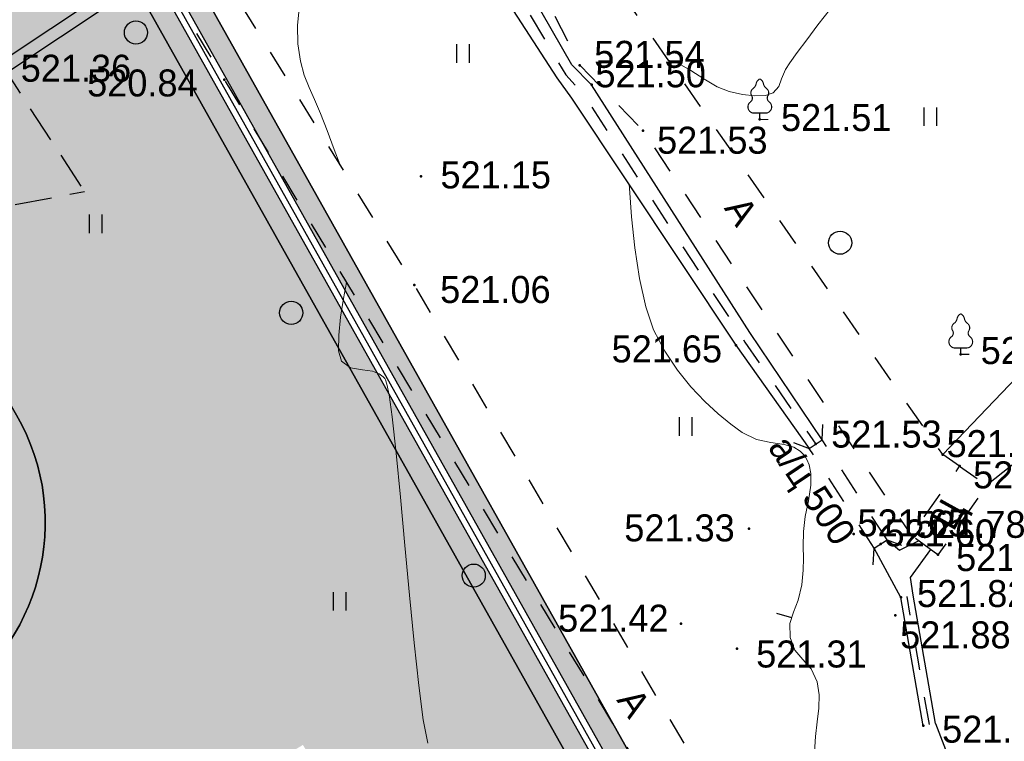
# Model space of a CAD drawing. Header units: millimetres. Extents: x 767170 to 66149698, y -983507 to 2493658.
# Tile 100 of 226: x 2006415 to 2038318, y -638650 to -615270. Entities that reach past the tile are written whole.
import ezdxf

# ---------------------------------------------------------------- set-up
doc = ezdxf.new("R2010")
doc.units = ezdxf.units.MM
for name, pattern in [('Д_ТРОТ_ТРУБА', [3, 1.5, -1.5]), ('ДОРОГИ_СТРОЯЩ', [9, 8, -1]), ('НАВЕС_ОПОРЫ', [3, 2, -1])]:
    doc.linetypes.add(name, pattern=pattern)
for name, color, linetype in [('(004) Точки рельефа', 7, 'Continuous'), ('(004a) Точки рельефа (отк.)', 7, 'Continuous'), ('(007) Здания', 7, 'Continuous'), ('(017) Канализация', 33, 'KANALIS_K_1'), ('(022) Возд. Линии', 7, 'Continuous'), ('(025) Дорога', 7, 'Continuous'), ('(027) Гидрография', 7, 'Continuous'), ('(028) Гидротехн.', 7, 'Continuous'), ('(031) Горизонтали', 42, 'Continuous'), ('(035) Откосы', 7, 'Continuous'), ('(036) Растительность', 7, 'Continuous'), ('(038) Деревья', 7, 'Continuous'), ('(040) Ограда', 7, 'Continuous'), ('GLUXOY OG', 7, 'Continuous')]:
    doc.layers.add(name, color=color, linetype=linetype)
doc.layers.add('(042) Бергштрих', color=32, linetype='Continuous', lineweight=30)
doc.styles.add('BM-431', font='txt')
doc.styles.add('D-431', font='txt')
doc.styles.get("Standard").update_dxf_attribs({"font": 'isocpeui.ttf'})
doc.linetypes.add('KANALIS_K_1', pattern='A,1,[">",Standard,S=1.8,R=0,X=-0.9,Y=-0.9],3,-1,["К",Standard,S=1.8,R=0,X=-0.9,Y=-0.9],-1,10', length=16)
doc.linetypes.add('ОГРАДА_БЕТ', pattern='A,4,["|",Standard,S=0.8,R=0,X=0,Y=-0.8],4', length=8)
doc.linetypes.add('ОГРАДА_ГЛИН', pattern='A,4,["|",Standard,S=0.8,R=0,X=0,Y=-0.8],0.5,["|",Standard,S=0.8,R=0,X=0,Y=-0.8],3.5', length=8)
doc.linetypes.add('ОТКОСЫ_НЕУКР', pattern='A,0.5,["|",Standard,S=1.2,R=0,X=0,Y=-1.2],1,["|",Standard,S=0.5,R=0,X=0,Y=-0.5],0.5', length=2)

# ---------------------------------------------------------------- blocks, each defined once
blk = doc.blocks.new('d')
at = {"layer": '(038) Деревья'}
blk.add_ellipse((0, 0), major_axis=(0.265, 0.265), ratio=1, start_param=5.497787, end_param=11.780972, dxfattribs=at)
blk = doc.blocks.new('I04010')
for p, q in [((-0.412273, 0.007146), (-0.412273, 1.207146)), ((0.387727, 1.207146), (0.387727, 0.007146))]:
    blk.add_line(p, q)
blk = doc.blocks.new('karagach-flat-41')
at = {"layer": '(038) Деревья', "const_width": 0.0375}
for points in [[(0, 1.312, 0.246034), (-0.117, 1.159, 0.489079)], [(0, 1.312, -0.246034), (0.117, 1.159, -0.489079)], [(-0.208, 1.009, 0.430853), (-0.255, 0.753, 0.548276)], [(-0.208, 1.009, 0.181567), (-0.117, 1.159, 0.303004)], [(0.208, 1.009, -0.181567), (0.117, 1.159, -0.303004)], [(0.208, 1.009, -0.430853), (0.255, 0.753, -0.548276)], [(-0.315, 0.559, 0.383603), (-0.255, 0.753, 0.352912)], [(0.315, 0.559, -0.383603), (0.255, 0.753, -0.352912)], [(-0.315, 0.559, 0.626949), (-0.218, 0.206, 0.702465)], [(0.315, 0.559, -0.626949), (0.218, 0.206, -0.702465)]]:
    blk.add_lwpolyline(points, format="xyb", dxfattribs=at)
for points in [[(0, 0.206), (-0.218, 0.206)], [(0, 0), (0, 0.206)], [(0, 0.206), (0.218, 0.206)], [(0, 0), (0.281, 0)]]:
    blk.add_lwpolyline(points, dxfattribs=at)
at = {"layer": '(038) Деревья'}
blk.add_lwpolyline([(0, 0), (0, 0.206)], dxfattribs=at)
blk = doc.blocks.new('karagach-flat-40-flat-1')
at = {"layer": '(038) Деревья', "const_width": 0.0375}
for points in [[(0, 1.312, 0.246034), (-0.117, 1.159, 0.489079)], [(0, 1.312, -0.246034), (0.117, 1.159, -0.489079)], [(-0.208, 1.009, 0.430853), (-0.255, 0.753, 0.548276)], [(-0.208, 1.009, 0.181567), (-0.117, 1.159, 0.303004)], [(0.208, 1.009, -0.181567), (0.117, 1.159, -0.303004)], [(0.208, 1.009, -0.430853), (0.255, 0.753, -0.548276)], [(-0.315, 0.559, 0.383603), (-0.255, 0.753, 0.352912)], [(0.315, 0.559, -0.383603), (0.255, 0.753, -0.352912)], [(-0.315, 0.559, 0.626949), (-0.218, 0.206, 0.702465)], [(0.315, 0.559, -0.626949), (0.218, 0.206, -0.702465)]]:
    blk.add_lwpolyline(points, format="xyb", dxfattribs=at)
for points in [[(0, 0.206), (-0.218, 0.206)], [(0, 0), (0, 0.206)], [(0, 0.206), (0.218, 0.206)], [(0, 0), (0.281, 0)]]:
    blk.add_lwpolyline(points, dxfattribs=at)
at = {"layer": '(038) Деревья'}
blk.add_lwpolyline([(0, 0), (0, 0.206)], dxfattribs=at)
blk = doc.blocks.new('A$C05d28b1e')
at = {"layer": '(004) Точки рельефа', "color": 7, "linetype": 'ByBlock', "lineweight": -2}
for p in [(-14907, 26254), (-26424, 25780), (-9071, 24497), (-12857, 24135), (-20053, 22648), (-20261, 19133), (-9844, 17183), (-2560, 16887), (-7259, 13976), (-2596, 13263), (-9423, 11234), (-4498, 9010), (-11629, 8160), (-3773, 4854)]:
    blk.add_point(p, dxfattribs=at)
at = {"layer": '(004a) Точки рельефа (отк.)', "color": 7, "linetype": 'ByBlock', "lineweight": -2}
for p in [(-14522, 25619), (-3144, 13637), (-6030, 11068), (-4164, 11022), (-5155, 10744), (-3298, 10393), (-4679, 8434), (-9808, 7352)]:
    blk.add_point(p, dxfattribs=at)
at = {"layer": '(007) Здания', "linetype": 'НАВЕС_ОПОРЫ', "ltscale": 600}
blk.add_line((-26973, -19086), (-24237, -23271), dxfattribs=at)
blk.add_lwpolyline([(-37093, -25701), (-24237, -23271)], dxfattribs=at)
at = {"layer": '(025) Дорога', "linetype": 'Д_ТРОТ_ТРУБА', "ltscale": 600, "flags": 128}
for points in [[(-2596, 13263), (-3144, 13637), (-13462, 28471), (-17211, 34931), (-24202, 51467), (-24593, 54534), (-22584, 57991), (-18196, 60973), (-5102, 68075), (38937, 59146), (59831, 53401), (40293, 39065), (36909, 36534)], [(-25477, 47107), (-14907, 26254), (-12857, 24135), (-4164, 11022)], [(-32885, 36540), (-26424, 25780), (-11763, 1473), (-10293, 2193), (-20261, 19133), (-31505, 37317), (-32885, 36540)], [(-3298, 10393), (-4164, 11022), (-2596, 13263), (-1712, 12644), (-3298, 10393)], [(-3379, 4923), (-2573, 2863)]]:
    blk.add_lwpolyline(points, dxfattribs=at)
at = {"layer": '(027) Гидрография', "color": 3, "ltscale": 600}
for points in [[(-4945, 10880), (-4548, 10545), (-3930, 10843)], [(-4498, 9010), (-5365, 10608)], [(-4104, 9079), (-4193, 9656), (-3534, 10564)]]:
    blk.add_lwpolyline(points, dxfattribs=at)
at = {"layer": '(028) Гидротехн.', "ltscale": 600}
for points in [[(-7049, 14112), (-9397, 17594), (-14522, 25619), (-15158, 26263), (-17417, 30209), (-20727, 37369), (-25662, 47079), (-27517, 50208), (-31513, 56567)], [(-32267, 56099), (-26306, 46938), (-21495, 37129), (-18218, 29815), (-15652, 25845), (-15177, 25186), (-9844, 17183), (-7469, 13840)], [(-3773, 4854), (-4498, 9010)], [(-3379, 4923), (-4104, 9079)]]:
    blk.add_lwpolyline(points, dxfattribs=at)
at = {"layer": '(028) Гидротехн.', "color": 3, "linetype": 'Д_ТРОТ_ТРУБА', "ltscale": 600, "flags": 128}
for points in [[(-31890, 56333), (-26014, 47040), (-21105, 37304), (-17797, 30023), (-15360, 25947), (-14809, 25337), (-9552, 17285), (-7259, 13976)], [(-3576, 4888), (-4301, 9044)]]:
    blk.add_lwpolyline(points, dxfattribs=at)
at = {"layer": '(028) Гидротехн.', "linetype": 'Д_ТРОТ_ТРУБА', "ltscale": 600}
for points in [[(-7984, 14025), (-7469, 13840), (-7049, 14112), (-7025, 14612)], [(-4945, 10880), (-7049, 14112)], [(-5365, 10608), (-7469, 13840)], [(-5403, 10061), (-5365, 10608), (-4945, 10880), (-4479, 10701)]]:
    blk.add_lwpolyline(points, dxfattribs=at)
at = {"layer": '(031) Горизонтали', "color": 42, "linetype": 'Continuous', "lineweight": 0, "ltscale": 600}
for points in [[(-22680, 23046), (-22867, 23522), (-23094, 24143), (-23302, 24694), (-23499, 25140), (-23677, 25535), (-23830, 25932), (-23954, 26386), (-24043, 26951), (-24053, 27542), (-23986, 28198)], [(-12033, 26416), (-12033, 26416), (-11706, 26310), (-11310, 26084), (-10882, 25811), (-10455, 25558), (-10065, 25397), (-9627, 25304), (-9228, 25261), (-8889, 25277), (-8634, 25362), (-8455, 25559), (-8372, 25814), (-8243, 26114), (-8094, 26334), (-7858, 26663), (-7550, 27078), (-7186, 27557), (-6781, 28077)], [(-7300, 3993), (-7268, 4499), (-7211, 4975), (-7161, 5425), (-7150, 5858), (-7212, 6277), (-7410, 6698), (-7677, 6999), (-7932, 7298), (-8092, 7714), (-8094, 8161), (-7980, 8536), (-7827, 8925), (-7710, 9415), (-7665, 9898), (-7656, 10278), (-7662, 10659), (-7657, 11148), (-7599, 11629), (-7497, 12136), (-7416, 12642), (-7413, 13030), (-7469, 13304), (-7542, 13475), (-7590, 13556), (-7645, 13631), (-7766, 13753), (-7970, 13878), (-8281, 13969), (-8713, 14032), (-9175, 14129), (-9644, 14359), (-10007, 14627), (-10416, 14960), (-10854, 15361), (-11302, 15832), (-11740, 16375), (-12149, 16991), (-12510, 17682), (-12769, 18430), (-12969, 19343), (-13119, 20341), (-13226, 21343), (-13298, 22268), (-13304, 22376)], [(-19829, 4288), (-19973, 5041), (-20120, 6159), (-20270, 7540), (-20420, 9085), (-20569, 10691), (-20713, 12257), (-20853, 13682), (-20985, 14865), (-21084, 15569), (-21154, 15921), (-21198, 16060), (-21219, 16098), (-21275, 16161), (-21403, 16256), (-21625, 16336), (-21949, 16380), (-22337, 16445), (-22628, 16663), (-22717, 17001), (-22715, 17502), (-22653, 18093), (-22557, 18696), (-22463, 19212)]]:
    blk.add_lwpolyline(points, dxfattribs=at)
at = {"layer": '(035) Откосы', "linetype": 'ОТКОСЫ_НЕУКР', "ltscale": 600}
for points in [[(-3144, 13637), (3538, 20617), (13070, 26067), (16560, 29702), (32147, 37578)], [(31313, 34229), (18232, 28730), (16486, 26110), (10621, 20343), (5487, 18347), (-1712, 12644)]]:
    blk.add_lwpolyline(points, dxfattribs=at)
at = {"layer": '(040) Ограда', "linetype": 'ОГРАДА_БЕТ', "ltscale": 600, "flags": 128}
blk.add_lwpolyline([(-26973, -19086), (-3888, -3735), (-1406, -7062)], dxfattribs=at)
at = {"layer": '(040) Ограда', "ltscale": 600, "flags": 128}
blk.add_lwpolyline([(-26752, -19419), (-3982, -4278), (-1727, -7301)], dxfattribs=at)
at = {"layer": '(042) Бергштрих', "color": 32, "linetype": 'Continuous', "lineweight": 30, "ltscale": 600}
blk.add_line((-8037, 8349), (-8515, 8494), dxfattribs=at)
at = {"layer": '(022) Возд. Линии', "xscale": 1000, "yscale": 1000, "zscale": 1000}
for name, p in [('karagach-flat-41', (-9071, 24497)), ('karagach-flat-40-flat-1', (-2560, 16887))]:
    blk.add_blockref(name, p, dxfattribs=at)
at = {"layer": '(036) Растительность', "linetype": 'Continuous', "xscale": 500, "yscale": 500, "zscale": 500}
for p in [(-18685, 26327), (-3540, 24281), (-30582, 20810), (-11469, 14246), (-22678, 8578)]:
    blk.add_blockref('I04010', p, dxfattribs=at)
at = {"layer": '(038) Деревья', "linetype": 'Continuous', "xscale": 1000, "yscale": 1000, "zscale": 1000}
for p in [(-29285, 27313), (-6469, 20504), (-24254, 18231), (-18339, 9717)]:
    blk.add_blockref('d', p, dxfattribs=at)
at = {"layer": '(004) Точки рельефа', "linetype": 'ByBlock', "char_height": 875, "attachment_point": 4, "style": 'D-431'}
for s, insert in [('521.54', (-14437, 26599)), ('520.84', (-30866, 25672)), ('521.51', (-8384, 24552)), ('521.53', (-12399, 23817)), ('521.15', (-19417, 22694)), ('521.06', (-19428, 18981)), ('521.65', (-13872, 17056)), ('521.88', (-1914, 17002)), ('521.53', (-6758, 14296)), ('521.79', (-2159, 12975)), ('521.33', (-13462, 11257)), ('521.82', (-3979, 9130)), ('521.42', (-15606, 8331)), ('521.75', (-3165, 4735)), ('521.36', (-26300, -19283))]:
    blk.add_mtext(s, dxfattribs=dict(at, insert=insert))
at = {"layer": '(004a) Точки рельефа (отк.)', "linetype": 'ByBlock', "char_height": 875, "attachment_point": 4, "style": 'D-431'}
for s, insert in [('521.50', (-14397, 25969)), ('521.76', (-3019, 13987)), ('521.65', (-5905, 11418)), ('521.78', (-4039, 11372)), ('521.60', (-5030, 11094)), ('521.80', (-2711, 10296)), ('521.88', (-4524, 7791)), ('521.31', (-9188, 7171))]:
    blk.add_mtext(s, dxfattribs=dict(at, insert=insert))
at = {"layer": '(017) Канализация', "color": 0, "linetype": 'Continuous', "style": 'BM-431'}
blk.add_text('а/ц 500', height=875, rotation=303.8418, dxfattribs=at).set_placement((-8830, 13872))
at = {"layer": '(025) Дорога', "linetype": 'ДОРОГИ_СТРОЯЩ', "style": 'BM-431'}
for s, rotation, p in [('A', 302.9978, (-10245, 21620)), ('Ц', 61.1259, (-2794, 11121)), ('A', 303.328, (-13728, 5684))]:
    blk.add_text(s, height=875, rotation=rotation, dxfattribs=at).set_placement(p)

msp = doc.modelspace()

# ---------------------------------------------------------------- hatches: boundary and pattern name
at = {"true_color": 0x7abf6e, "transparency": 33554687}
h = msp.add_hatch(color=83, dxfattribs=at)
h.dxf.hatch_style = 1
edge = h.paths.add_edge_path()
edge.add_line((1979461.35, -695126.8), (2000332.41, -676379.58))
edge.add_line((2000332.41, -676379.58), (1998976.02, -674541.6))
edge.add_line((1998976.02, -674541.6), (1999207.49, -669492.41))
edge.add_line((1999207.49, -669492.41), (2029831.79, -649231.01))
edge.add_line((2029831.79, -649231.01), (1976496.64, -554191.78))
edge.add_line((1976496.64, -554191.78), (1973801.79, -555784.85))
edge.add_line((1973801.79, -555784.85), (1969618.35, -558188.3))
edge.add_arc((1971112.81, -560789.57), 3000, 119.878037, 209.878037)
edge.add_line((1968511.55, -562284.03), (1997442.13, -612640.52))
edge.add_line((1997442.13, -612640.52), (2006313.64, -628082.23))
edge.add_arc((2000244.02, -631569.31), 7000, -55.270017, 29.878037, ccw=False)
edge.add_line((2004231.99, -637322.24), (1993199.1, -643959.58))
edge.add_arc((1994742.58, -646532.06), 3000, 120.963657, 139.566005)
edge.add_line((1992459.12, -644586.34), (1997137.72, -652279.75))
edge.add_arc((2005256.48, -650559.14), 8299.08, 65.859243, 191.965676, ccw=False)
edge.add_line((2008650.64, -642985.87), (2015591.56, -638766.5))
edge.add_line((2015591.56, -638766.5), (2018188.81, -643039.01))
edge.add_line((2018188.81, -643039.01), (2011352.79, -647194.6))
edge.add_line((2011352.79, -647194.6), (2010784.81, -647539.87))
edge.add_arc((2005256.48, -650559.14), 6299.08, 28.640917, 117.796969)
edge.add_arc((2003248.26, -646757.93), 2000, 0, 117.687433, ccw=False)
edge.add_arc((2003248.26, -646757.93), 2000, -180, 0, ccw=False)
edge.add_arc((2003248.26, -646757.93), 2000, 118.008419, 180, ccw=False)
edge.add_arc((2005256.48, -650559.14), 6299.08, 117.898884, 214.625333)
edge.add_line((2000073.06, -654138.33), (2003035.26, -655760.98))
edge.add_line((2003035.26, -655760.98), (2003130.28, -659991.97))
edge.add_line((2003130.28, -659991.97), (2001711.3, -660854.27))
edge.add_arc((1992830.94, -661560.2), 8908.37, -114.382837, 4.545082, ccw=False)
edge.add_arc((1974886.6, -672468.93), 14537.88, -112.551967, 11.084172, ccw=False)
edge.add_arc((1961427.83, -684758.82), 7964.66, 229.589974, 351.797706, ccw=False)
edge.add_line((1956264.71, -690823.31), (1953555.39, -692469.73))
edge.add_line((1953555.39, -692469.73), (1949843.74, -690436.53))
edge.add_line((1949843.74, -690436.53), (1949748.72, -686205.55))
edge.add_line((1949748.72, -686205.55), (1950702.45, -685625.98))
edge.add_line((1950702.45, -685625.98), (1944366.04, -675204.51))
edge.add_line((1944366.04, -675204.51), (1931211.68, -682279.63))
edge.add_line((1931211.68, -682279.63), (1926439.66, -700644.56))
edge.add_line((1926439.66, -700644.56), (1942510.69, -740067.5))
edge.add_line((1942510.69, -740067.5), (1948566.78, -735094.09))
edge.add_arc((1946662.84, -732775.68), 3000, 309.393717, 399.393717)
edge.add_line((1948981.25, -730871.74), (1947077.31, -728553.34))
edge.add_line((1947077.31, -728553.34), (1977216.64, -703802.15))
edge.add_line((1977216.64, -703802.15), (1994990.75, -725445.54))
edge.add_line((1994990.75, -725445.54), (1997521.46, -728536.43))
edge.add_line((1997521.46, -728536.43), (1994425.8, -731077.83))
edge.add_line((1994425.8, -731077.83), (1991887.72, -727986.21))
edge.add_line((1991887.72, -727986.21), (1991893.53, -727981.45))
edge.add_line((1991893.53, -727981.45), (1990627.81, -726439.68))
edge.add_line((1990627.81, -726439.68), (1952735.43, -757551.13))
edge.add_line((1952735.43, -757551.13), (1962245.49, -770618.23))
edge.add_line((1962245.49, -770618.23), (1960981.72, -771703.67))
edge.add_line((1960981.72, -771703.67), (1963852.34, -775045.9))
edge.add_line((1963852.34, -775045.9), (2010428.67, -735054.44))
edge.add_line((2010428.67, -735054.44), (1979461.35, -695126.8))

# ---------------------------------------------------------------- next in the draw order: block references
at = {"color": 5, "lineweight": 50}
msp.add_blockref('A$C05d28b1e', (2032748.06, -597565.05), dxfattribs=at)

# ---------------------------------------------------------------- next in the draw order: hatches: boundary and pattern name
at = {"true_color": 0xb1ab95}
h = msp.add_hatch(color=253, dxfattribs=at)
h.dxf.hatch_style = 1
edge = h.paths.add_edge_path(flags=17)
edge.add_line((1955047.53, -783504.45), (1954634.01, -782936.27))
edge.add_line((1954634.01, -782936.27), (1953650.45, -783794.04))
edge.add_line((1953650.45, -783794.04), (1916263.81, -732423.7))
edge.add_line((1916263.81, -732423.7), (1860948.57, -648341.7))
edge.add_arc((1866379.96, -643925.81), 7000, 211.28657, 219.112196, ccw=False)
edge.add_line((1860397.89, -647561.04), (1859948.55, -646821.61))
edge.add_line((1859948.55, -646821.61), (1840672.31, -617520.73))
edge.add_line((1840672.31, -617520.73), (1968464.85, -539879.75))
edge.add_line((1968464.85, -539879.75), (1973559.53, -548958.08))
edge.add_line((1973559.53, -548958.08), (1970748.48, -550619.85))
edge.add_line((1970748.48, -550619.85), (1973801.79, -555784.85))
edge.add_line((1973801.79, -555784.85), (1976496.64, -554191.78))
edge.add_line((1976496.64, -554191.78), (2029831.79, -649231.01))
edge.add_line((2029831.79, -649231.01), (1999207.49, -669492.41))
edge.add_line((1999207.49, -669492.41), (1998976.02, -674541.6))
edge.add_line((1998976.02, -674541.6), (2000332.41, -676379.58))
edge.add_line((2000332.41, -676379.58), (1979461.35, -695126.8))
edge.add_line((1979461.35, -695126.8), (2010428.67, -735054.44))
edge.add_line((2010428.67, -735054.44), (1963852.34, -775045.9))
edge.add_line((1963852.34, -775045.9), (1960985.09, -771707.59))
edge.add_line((1960985.09, -771707.59), (1956614.65, -775461.33))
edge.add_line((1956614.65, -775461.33), (1959631.8, -779606.98))
edge.add_line((1959631.8, -779606.98), (1960742.35, -778638.46))
edge.add_line((1960742.35, -778638.46), (1958201.54, -775680.23))
edge.add_line((1958201.54, -775680.23), (1960856.64, -773399.78))
edge.add_line((1960856.64, -773399.78), (1963397.98, -776358.64))
edge.add_line((1963397.98, -776358.64), (2011389.95, -735151.69))
edge.add_line((2011389.95, -735151.69), (1980413.59, -695212.39))
edge.add_line((1980413.59, -695212.39), (2001273.16, -676475.49))
edge.add_line((2001273.16, -676475.49), (1999686.66, -674325.68))
edge.add_line((1999686.66, -674325.68), (1999890.46, -669879.88))
edge.add_line((1999890.46, -669879.88), (2030760.64, -649455.81))
edge.add_line((2030760.64, -649455.81), (1968720.67, -538905.26))
edge.add_line((1968720.67, -538905.26), (1839688.71, -617299.26))
edge.add_line((1839688.71, -617299.26), (1915688.1, -732822.24))
edge.add_line((1915688.1, -732822.24), (1953534.35, -784824.1))
edge.add_line((1953534.35, -784824.1), (1955047.53, -783504.45))
h.paths.add_polyline_path([(1915359.13, -733049.97), (1839126.65, -617172.7), (1968866.85, -538348.41), (2031291.41, -649584.27), (2000280.73, -670101.3), (2000092.73, -674202.3), (2001810.73, -676530.3), (1980957.73, -695261.3), (2011937.45, -735204.93), (1963658.58, -776662.05), (1964179.57, -777268.64), (1961524.47, -779549.09), (1961002.98, -778941.91), (1959868.1, -779931.66), (1961042.32, -781545.07), (1965871.76, -777397.09), (1965025.08, -776411.3), (2012898.72, -735302.15), (1981909.98, -695346.89), (2002751.49, -676626.21), (2000803.37, -673986.38), (2000963.71, -670488.77), (2032220.26, -649809.07), (1969122.67, -537373.91), (1838143.05, -616951.22), (1914783.42, -733448.51), (1953351.91, -786442.76), (1955697.33, -784397.3), (1955283.82, -783829.12), (1953468.01, -785412.71)])
at = {"true_color": 0x939598}
h = msp.add_hatch(color=252, dxfattribs=at)
h.dxf.hatch_style = 1
edge = h.paths.add_edge_path(flags=16)
edge.add_line((1880427.27, -639484.99), (1867770.28, -647176.5))
edge.add_arc((1866212.33, -644612.76), 3000, 211.28657, 301.28657, ccw=False)
edge.add_line((1863648.58, -646170.72), (1849710.57, -623234.6))
edge.add_arc((1852274.31, -621676.64), 3000, 121.28657, 211.28657, ccw=False)
edge.add_line((1850716.36, -619112.9), (1864253.7, -610886.41))
edge.add_arc((1865811.66, -613450.15), 3000, 29.088455, 121.28657, ccw=False)
edge.add_line((1868433.27, -611991.67), (1876107.63, -625786.31))
edge.add_line((1876107.63, -625786.31), (1877080.66, -627535.34))
edge.add_line((1877080.66, -627535.34), (1879026.73, -631033.39))
edge.add_line((1879026.73, -631033.39), (1879999.77, -632782.42))
edge.add_line((1879999.77, -632782.42), (1881490.92, -635462.77))
edge.add_arc((1878869.31, -636921.25), 3000, -58.71343, 29.088455, ccw=False)
edge = h.paths.add_edge_path(flags=16)
edge.add_line((1939772.02, -650296.19), (1947878.07, -665367.27))
edge.add_arc((1945235.98, -666788.33), 3000, -61.72623, 28.27377, ccw=False)
edge.add_line((1946657.04, -669430.41), (1918933.77, -684341.49))
edge.add_arc((1917512.71, -681699.4), 3000, 209.088455, 298.27377, ccw=False)
edge.add_line((1914891.1, -683157.88), (1907381.92, -669660.14))
edge.add_arc((1910003.53, -668201.66), 3000, 121.28657, 209.088455, ccw=False)
edge.add_line((1908445.57, -665637.92), (1935571.99, -649153.51))
edge.add_arc((1937129.94, -651717.25), 3000, 28.27377, 121.28657, ccw=False)
edge = h.paths.add_edge_path(flags=16)
edge.add_line((1976178.98, -650225.98), (1970787.97, -640746.64))
edge.add_line((1970787.97, -640746.64), (1966845.93, -633815.1))
edge.add_arc((1969453.7, -632332.03), 3000, 120.099397, 209.6274, ccw=False)
edge.add_line((1967949.2, -629736.56), (1991375.97, -616156.87))
edge.add_arc((1992880.47, -618752.34), 3000, 29.878037, 120.099397, ccw=False)
edge.add_line((1995481.73, -617257.87), (1998348.35, -622247.5))
edge.add_line((1998348.35, -622247.5), (2000919.2, -626722.3))
edge.add_line((2000919.2, -626722.3), (2002845.29, -630074.85))
edge.add_arc((2000244.02, -631569.31), 3000, -59.036343, 29.878037, ccw=False)
edge.add_line((2001787.51, -634141.8), (1990233.7, -641074.05))
edge.add_arc((1991777.18, -643646.53), 3000, 120.963657, 150.600522)
edge.add_line((1989163.53, -642173.84), (1986037.71, -647721.41))
edge.add_arc((1983424.05, -646248.72), 3000, 298.27377, 330.600522, ccw=False)
edge.add_line((1984845.11, -648890.8), (1980207.81, -651384.99))
edge.add_arc((1978786.76, -648742.9), 3000, 209.6274, 298.27377, ccw=False)
edge = h.paths.add_edge_path(flags=16)
edge.add_line((1961667.18, -558400.36), (1966677.22, -567120.83))
edge.add_line((1966677.22, -567120.83), (1970161.5, -573185.55))
edge.add_line((1970161.5, -573185.55), (1974618.86, -580944.01))
edge.add_arc((1972017.59, -582438.48), 3000, -59.410366, 29.878037, ccw=False)
edge.add_line((1973544.25, -585020.98), (1964930.63, -590112.96))
edge.add_line((1964930.63, -590112.96), (1960857.9, -592520.57))
edge.add_line((1960857.9, -592520.57), (1950497.23, -598645.32))
edge.add_line((1950497.23, -598645.32), (1952574.66, -602063.9))
edge.add_line((1952574.66, -602063.9), (1961717.47, -596659.09))
edge.add_arc((1963244.13, -599241.59), 3000, 30.603626, 120.589661, ccw=False)
edge.add_line((1965826.26, -597714.3), (1968293.69, -601887.05))
edge.add_line((1968293.69, -601887.05), (1971711.76, -599809.93))
edge.add_line((1971711.76, -599809.93), (1969269.97, -595679.39))
edge.add_arc((1971852.47, -594152.73), 3000, 120.589634, 210.589634, ccw=False)
edge.add_line((1970325.81, -591570.23), (1975472.88, -588527.52))
edge.add_arc((1976999.53, -591110.02), 3000, 29.878037, 120.589634, ccw=False)
edge.add_line((1979600.8, -589615.56), (1985817.43, -600436.21))
edge.add_line((1985817.43, -600436.21), (1980132.89, -603702.06))
edge.add_line((1980132.89, -603702.06), (1982210.8, -607121.42))
edge.add_line((1982210.8, -607121.42), (1987810.05, -603904.56))
edge.add_line((1987810.05, -603904.56), (1990500.14, -608586.93))
edge.add_arc((1987898.88, -610081.39), 3000, -59.900603, 29.878037, ccw=False)
edge.add_line((1989403.38, -612676.86), (1960880.31, -629210.71))
edge.add_line((1960880.31, -629210.71), (1964534.7, -635224.29))
edge.add_line((1964534.7, -635224.29), (1963409.62, -635864.14))
edge.add_line((1963409.62, -635864.14), (1972585.13, -651998))
edge.add_arc((1969977.36, -653481.08), 3000, -61.72623, 29.6274, ccw=False)
edge.add_line((1971398.41, -656123.16), (1955463.98, -664693.56))
edge.add_arc((1954042.93, -662051.48), 3000, 208.27377, 298.27377, ccw=False)
edge.add_line((1951400.85, -663472.53), (1942878.03, -647626.57))
edge.add_arc((1945520.11, -646205.51), 3000, 120.099397, 208.27377, ccw=False)
edge.add_line((1944015.6, -643610.04), (1946516.53, -642160.34))
edge.add_line((1946516.53, -642160.34), (1944591.16, -638992))
edge.add_line((1944591.16, -638992), (1920129.36, -653857.15))
edge.add_line((1920129.36, -653857.15), (1906696.31, -662020.26))
edge.add_arc((1905138.35, -659456.52), 3000, 209.088478, 301.28657, ccw=False)
edge.add_line((1902516.74, -660915), (1891323.47, -640795.12))
edge.add_arc((1893945.08, -639336.64), 3000, 120.589634, 209.088455, ccw=False)
edge.add_line((1892418.43, -636754.14), (1903041.63, -630474.19))
edge.add_arc((1904376.64, -633160.78), 3000, 30.589658, 116.423367, ccw=False)
edge.add_line((1906959.14, -631634.12), (1910189.36, -637098.39))
edge.add_line((1910189.36, -637098.39), (1913685.66, -635071.71))
edge.add_line((1913685.66, -635071.71), (1910422.34, -629631.7))
edge.add_arc((1912984.98, -628071.92), 3000, 120.589634, 211.327181, ccw=False)
edge.add_line((1911458.32, -625489.42), (1923775.46, -618217.3))
edge.add_line((1923775.46, -618217.3), (1921698.04, -614798.72))
edge.add_line((1921698.04, -614798.72), (1909287.46, -622135.29))
edge.add_line((1909287.46, -622135.29), (1897140.57, -629315.97))
edge.add_line((1897140.57, -629315.97), (1890608.48, -633177.44))
edge.add_arc((1889081.82, -630594.94), 3000, 209.088455, 300.589634, ccw=False)
edge.add_line((1886460.21, -632053.42), (1873748.15, -609203.52))
edge.add_arc((1876369.76, -607745.04), 3000, 120.054821, 209.088455, ccw=False)
edge.add_line((1874867.27, -605148.4), (1891769.45, -595368.35))
edge.add_line((1891769.45, -595368.35), (1912374.5, -583445.72))
edge.add_arc((1913876.98, -586042.36), 3000, 31.28657, 120.054821, ccw=False)
edge.add_line((1916440.72, -584484.4), (1919712.53, -589868.42))
edge.add_line((1919712.53, -589868.42), (1928685.62, -584415.57))
edge.add_line((1928685.62, -584415.57), (1925598.06, -579334.74))
edge.add_arc((1928161.8, -577776.78), 3000, 120.054821, 211.28657, ccw=False)
edge.add_line((1926659.32, -575180.14), (1953848.74, -559447.61))
edge.add_line((1953848.74, -559447.61), (1957563.43, -557298.19))
edge.add_arc((1959065.92, -559894.83), 3000, 29.878037, 120.054821, ccw=False)
edge = h.paths.add_edge_path(flags=16)
edge.add_line((1958721.11, -747458.94), (1947104.75, -756998.59))
edge.add_arc((1945200.81, -754680.18), 3000, 216.04662, 309.393717, ccw=False)
edge.add_line((1942775.2, -756445.51), (1939238.51, -751585.99))
edge.add_arc((1941664.12, -749820.66), 3000, 129.393717, 216.04662, ccw=False)
edge.add_line((1939760.18, -747502.25), (1951105.36, -738185.3))
edge.add_arc((1953009.3, -740503.71), 3000, 39.393717, 129.393717, ccw=False)
edge.add_line((1955327.71, -738599.78), (1959135.58, -743236.6))
edge.add_arc((1956817.17, -745140.53), 3000, -50.606283, 39.393717, ccw=False)
edge = h.paths.add_edge_path()
edge.add_arc((2000244.02, -631569.31), 7000, 300.963657, 389.878037)
edge.add_line((2006313.64, -628082.23), (1997442.13, -612640.52))
edge.add_line((1997442.13, -612640.52), (1968511.55, -562284.03))
edge.add_arc((1971112.81, -560789.57), 3000, 119.878037, 209.878037, ccw=False)
edge.add_line((1969618.35, -558188.3), (1973801.79, -555784.85))
edge.add_line((1973801.79, -555784.85), (1971766.09, -552341.25))
edge.add_line((1971766.09, -552341.25), (1967163.04, -554985.77))
edge.add_arc((1965668.57, -552384.51), 3000, 228.679871, 299.878037, ccw=False)
edge.add_arc((1959065.92, -559894.83), 7000, 48.679871, 120.054821)
edge.add_line((1955560.12, -553836), (1868468.81, -604229.36))
edge.add_line((1868468.81, -604229.36), (1848086.89, -616615.22))
edge.add_line((1848086.89, -616615.22), (1843343.97, -619497.44))
edge.add_line((1843343.97, -619497.44), (1859948.55, -646821.61))
edge.add_line((1859948.55, -646821.61), (1860397.89, -647561.04))
edge.add_arc((1866379.96, -643925.81), 7000, 211.28657, 301.28657)
edge.add_line((1870015.19, -649907.87), (1881933.27, -642665.39))
edge.add_arc((1883491.23, -645229.13), 3000, 29.088455, 121.28657, ccw=False)
edge.add_line((1886112.84, -643770.65), (1887831.19, -646859.39))
edge.add_arc((1885209.58, -648317.87), 3000, -60.911545, 29.088455, ccw=False)
edge.add_line((1886668.06, -650939.48), (1884046.45, -652397.96))
edge.add_line((1884046.45, -652397.96), (1901548.18, -683857.29))
edge.add_line((1901548.18, -683857.29), (1903487.35, -682778.47))
edge.add_arc((1904945.83, -685400.08), 3000, 15.949142, 119.088455, ccw=False)
edge.add_line((1907830.35, -684575.73), (1913466.04, -704320.24))
edge.add_line((1913466.04, -704320.24), (1933901.4, -754449.05))
edge.add_line((1933901.4, -754449.05), (1959156.82, -789150.74))
edge.add_arc((1956731.21, -790916.07), 3000, -46.417977, 36.04662, ccw=False)
edge.add_line((1958799.39, -793089.24), (1967567.8, -784744.44))
edge.add_arc((1965499.59, -782571.3), 3000, 216.04662, 313.582833, ccw=False)
edge.add_line((1963073.98, -784336.63), (1948669.69, -764544.72))
edge.add_arc((1951095.3, -762779.39), 3000, 129.393717, 216.04662, ccw=False)
edge.add_line((1949191.37, -760460.98), (1990627.81, -726439.68))
edge.add_line((1990627.81, -726439.68), (1991893.53, -727981.45))
edge.add_line((1991893.53, -727981.45), (1994990.75, -725445.54))
edge.add_line((1994990.75, -725445.54), (1977216.64, -703802.15))
edge.add_line((1977216.64, -703802.15), (1947077.31, -728553.34))
edge.add_line((1947077.31, -728553.34), (1948981.25, -730871.74))
edge.add_arc((1946662.84, -732775.68), 3000, -50.606283, 39.393717, ccw=False)
edge.add_line((1948566.78, -735094.09), (1939668.19, -742401.84))
edge.add_arc((1937764.26, -740083.43), 3000, 202.178608, 309.393717, ccw=False)
edge.add_line((1934986.22, -741215.91), (1919036.7, -702091.04))
edge.add_arc((1921814.73, -700958.55), 3000, 165.441673, 202.178608, ccw=False)
edge.add_line((1918911.05, -700204.46), (1921995.66, -688327.06))
edge.add_arc((1924899.34, -689081.16), 3000, 118.27377, 165.441673, ccw=False)
edge.add_line((1923478.28, -686439.07), (1986229.34, -652688.16))
edge.add_arc((1981966.17, -644761.91), 9000, 298.27377, 330.600522)
edge.add_line((1989807.14, -649179.97), (1992128.92, -645059.37))
edge.add_arc((1994742.58, -646532.06), 3000, 120.963657, 150.600522, ccw=False)
edge.add_line((1993199.1, -643959.58), (2003845.48, -637571.77))

# ---------------------------------------------------------------- next in the draw order: block references
at = {"color": 5, "lineweight": 50}
msp.add_blockref('A$C05d28b1e', (2039466.73, -642998.3), dxfattribs=at)

# ---------------------------------------------------------------- next in the draw order: linework, layer by layer
for points in [[(1955743.91, -784356.68), (1953351.91, -786442.76), (1914783.42, -733448.51), (1838143.05, -616951.22), (1969122.67, -537373.91), (2032220.26, -649809.07), (2000963.71, -670488.77), (2000803.37, -673986.38), (2002751.49, -676626.21), (1981909.98, -695346.89), (2012898.72, -735302.15), (1965025.08, -776411.3), (1965871.76, -777397.09), (1961042.32, -781545.07)], [(1965025.08, -776411.3), (2012898.72, -735302.15), (1981909.98, -695346.89), (2002751.49, -676626.21), (2000803.37, -673986.38), (2000963.71, -670488.77), (2032220.26, -649809.07), (1969122.67, -537373.91), (1838143.05, -616951.22), (1914783.42, -733448.51), (1953351.91, -786442.76)], [(1953468.01, -785412.71), (1915359.13, -733049.97), (1839126.65, -617172.7), (1968866.85, -538348.41), (2031291.41, -649584.27), (2000280.73, -670101.3), (2000092.73, -674202.3), (2001810.73, -676530.3), (1980957.73, -695261.3), (2011937.45, -735204.93), (1963658.58, -776662.05)], [(1963397.98, -776358.64), (2011389.95, -735151.69), (1980413.59, -695212.39), (2001273.16, -676475.49), (1999686.66, -674325.68), (1999890.46, -669879.88), (2030760.64, -649455.81), (1968720.67, -538905.26), (1839688.71, -617299.26), (1915688.1, -732822.24), (1953534.35, -784824.1)], [(1963852.34, -775045.9), (2010428.67, -735054.44), (1979461.35, -695126.8), (2000332.41, -676379.58), (1998976.02, -674541.6), (1999207.49, -669492.41), (2029831.79, -649231.01), (1976496.64, -554191.78)], [(2010428.67, -735054.44), (1979461.35, -695126.8), (2000332.41, -676379.58), (1998976.02, -674541.6), (1999207.49, -669492.41), (2029831.79, -649231.01), (1976496.64, -554191.78)]]:
    msp.add_lwpolyline(points)
for points in [[(1953650.45, -783794.04), (1916263.81, -732423.7), (1860948.57, -648341.7, -0.03415901), (1860397.89, -647561.04), (1859948.55, -646821.61), (1840672.31, -617520.73), (1968464.85, -539879.75), (1973559.53, -548958.08), (1970748.48, -550619.85), (1973801.79, -555784.85), (1976496.64, -554191.78), (2029831.79, -649231.01), (1999207.49, -669492.41), (1998976.02, -674541.6), (2000332.41, -676379.58), (1979461.35, -695126.8), (2010428.67, -735054.44), (1963852.34, -775045.9)], [(1949191.37, -760460.98), (1990627.81, -726439.68), (1991893.53, -727981.45), (1994990.5, -725445.75), (1993721.46, -723899.94), (1977216.64, -703802.15), (1947077.31, -728553.34), (1948981.25, -730871.74, -0.41421356), (1948566.78, -735094.09), (1939668.19, -742401.84, -0.5052191), (1934986.22, -741215.91), (1919036.7, -702091.04, -0.16168228), (1918911.05, -700204.46), (1921995.66, -688327.06, -0.20876473), (1923478.28, -686439.07), (1986229.34, -652688.16, 0.14199501), (1989807.14, -649179.97), (1992128.92, -645059.37, -0.1300409), (1993199.1, -643959.58), (2003845.48, -637571.77, 0.40867475), (2006313.64, -628082.23), (1997442.13, -612640.52), (1968511.47, -562283.89)], [(1949191.37, -760460.98), (1990627.81, -726439.68), (1991893.53, -727981.45), (1994990.75, -725445.54), (1977216.64, -703802.15), (1947077.31, -728553.34), (1948981.25, -730871.74, -0.41421356), (1948566.78, -735094.09), (1939668.19, -742401.84, -0.5052191), (1934986.22, -741215.91), (1919036.7, -702091.04, -0.16168228), (1918911.05, -700204.46), (1921995.66, -688327.06, -0.20876473), (1923478.28, -686439.07), (1986229.34, -652688.16, 0.14199501), (1989807.14, -649179.97), (1992128.92, -645059.37, -0.1300409), (1993199.1, -643959.58), (2003845.48, -637571.77, 0.40867475), (2006313.64, -628082.23), (1997442.13, -612640.52), (1968511.55, -562284.03, -0.41421356)], [(1968511.55, -562284.03), (1997442.13, -612640.52), (2006313.64, -628082.23, -0.40867475), (2003845.48, -637571.77), (1993199.1, -643959.58, 0.1300409), (1992128.92, -645059.37), (1989807.14, -649179.97, -0.14199501), (1986229.34, -652688.16), (1923478.28, -686439.07, 0.20876473), (1921995.66, -688327.06), (1918911.05, -700204.46, 0.16168228)], [(2003845.48, -637571.77, 0.40867475), (2006313.64, -628082.23)]]:
    msp.add_lwpolyline(points, format="xyb")
at = {"layer": 'GLUXOY OG', "color": 186, "linetype": 'ОГРАДА_ГЛИН', "lineweight": 30, "ltscale": 400}
for points in [[(1953468.01, -785412.71), (1915359.13, -733049.97), (1839126.65, -617172.7), (1968866.85, -538348.41), (2031291.41, -649584.27), (2000280.73, -670101.3), (2000092.73, -674202.3), (2001810.73, -676530.3), (1980957.73, -695261.3), (2011937.45, -735204.93)], [(2011389.95, -735151.69), (1980413.59, -695212.39), (2001273.16, -676475.49), (1999686.66, -674325.68), (1999890.46, -669879.88), (2030760.64, -649455.81), (1968720.67, -538905.26), (1839688.71, -617299.26), (1915688.1, -732822.24), (1953534.35, -784824.1)]]:
    msp.add_lwpolyline(points, dxfattribs=at)
at = {"layer": 'GLUXOY OG', "color": 186, "lineweight": 30, "ltscale": 400}
msp.add_lwpolyline([(2011663.7, -735178.31), (1980685.66, -695236.84), (2001541.95, -676502.9), (1999889.7, -674263.99), (2000085.6, -669990.59), (2031026.03, -649520.04), (1968793.76, -538626.83), (1839407.68, -617235.98), (1915523.61, -732936.1), (1953501.18, -785118.4)], dxfattribs=at)

doc.saveas('drawing.dxf')
